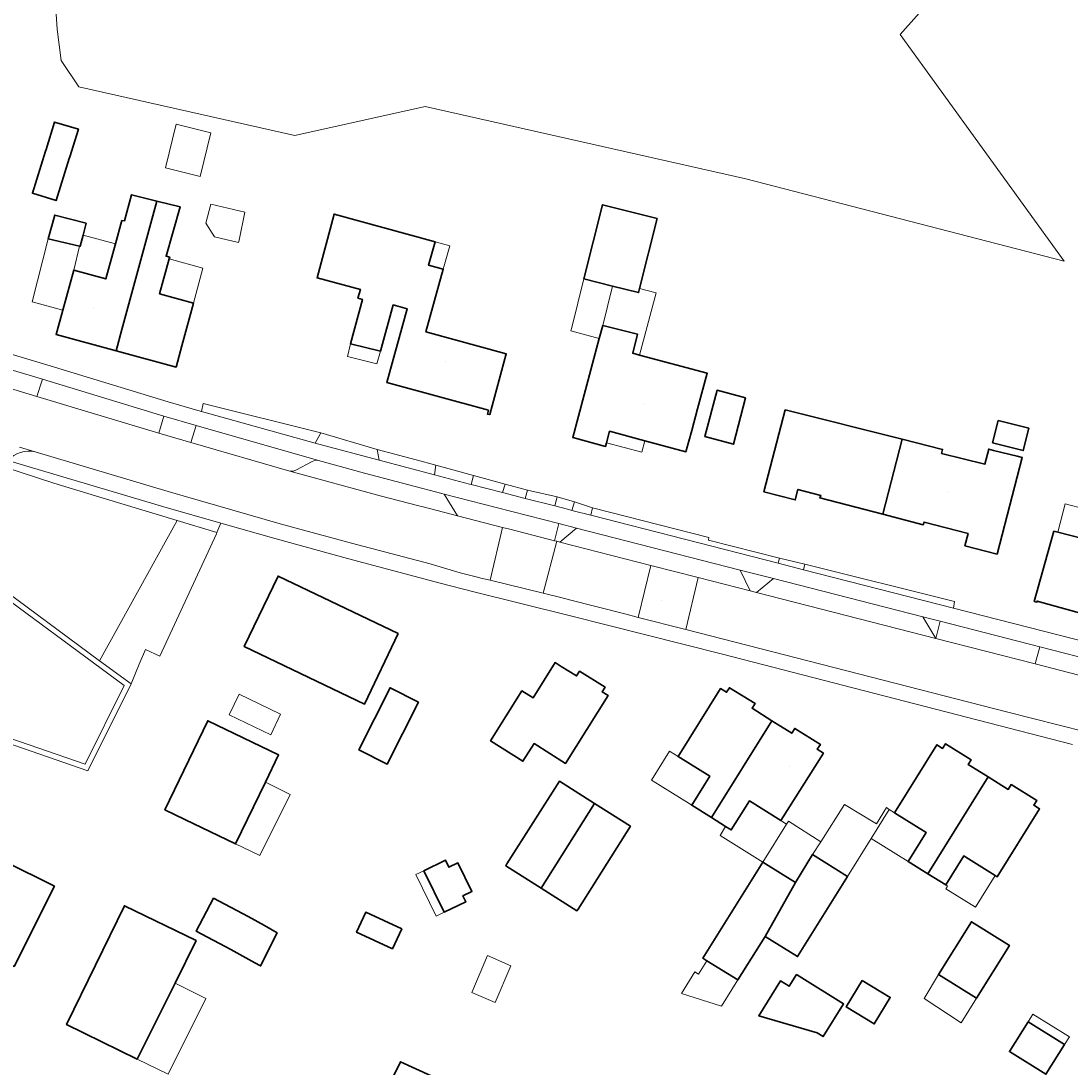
# Model space of a CAD drawing. Header units: metres. Extents: x 200176 to 205485, y 394066 to 399855.
# Tile 136 of 230: x 203782 to 203900, y 396697 to 396815. Entities that reach past the tile are written whole.
import ezdxf
from ezdxf.enums import TextEntityAlignment as Align

# ---------------------------------------------------------------- set-up
doc = ezdxf.new("R2010")
doc.units = ezdxf.units.M
for name, color, linetype, lineweight in [('B-WE-GR-BEPLANTING_CULTUUR_HEESTERS-GV', 90, 'Continuous', 18), ('B-WE-GR-BOS_GEMENGD-GV', 40, 'Continuous', 13), ('B-WE-GR-HAAG-GV', 90, 'Continuous', 13), ('B-WE-IE-TERREINAFSCHEIDING_KUNSTMATIG_HEKWERK-G', 20, 'IE-TERREINAFSCHEIDING-KUNSTMATIG', 18), ('B-WE-OG-BEBOUWING-GV', 7, 'Continuous', 35), ('B-WE-OG-BEBOUWING-T18', 10, 'Continuous', 18), ('B-WE-OG-BEBOUWING_LUIFEL-GV', 7, 'Continuous', 18), ('B-WE-OG-TERREIN_CULTUURSCHEIDING-GV', 7, 'Continuous', 18), ('B-WE-OG-TERREIN_ERF-GV', 7, 'Continuous', 18), ('B-WE-OG-TOPOGRAFIE-T18', 10, 'Continuous', 18), ('B-WE-OG-WEG-GV', 7, 'Continuous', 18), ('B-WE-VH-ONVERHARD-GV', 252, 'Continuous', 18), ('B-WE-VH-VERHARDING_ASFALT-GV', 252, 'Continuous', 18), ('B-WE-VH-VERHARDING_BETONSTRAATSTEEN-GV', 252, 'Continuous', 18), ('B-WE-VH-VERHARDING_FUNDERING_ZAND-GV', 7, 'Continuous', 18), ('B-WE-VH-VERHARDING_HALFVERHARDING_GRIND-GV', 252, 'Continuous', 18), ('B-WE-VH-VERHARDING_STRAATBAKSTEEN-GV', 252, 'Continuous', 18), ('B-WE-VH-VERHARDING_TEGEL-GV', 252, 'Continuous', 18)]:
    doc.layers.add(name, color=color, linetype=linetype, lineweight=lineweight)
doc.styles.add('NLCS-ISO-M20-T18', font='NLCS-ISO.ttf', dxfattribs={"height": 0.036})
doc.linetypes.add('IE-TERREINAFSCHEIDING-KUNSTMATIG', pattern='A,4,[82,NLCS.shx,S=0.75,R=90,X=0,Y=0],4,-2', length=10)

msp = doc.modelspace()

# ---------------------------------------------------------------- linework, layer by layer
at = {"layer": 'B-WE-GR-BEPLANTING_CULTUUR_HEESTERS-GV', "flags": 128}
msp.add_lwpolyline([(203797.814, 396743.416), (203804.186, 396757.157), (203804.249, 396757.316), (203799.775, 396758.674), (203791.036, 396742.895), (203794.583, 396740.278), (203795.499, 396742.512), (203796.219, 396744.14)], close=True, dxfattribs=at)
at = {"layer": 'B-WE-GR-BOS_GEMENGD-GV', "flags": 128}
msp.add_lwpolyline([(203785.924, 396819.016), (203786.289, 396813.948), (203786.711, 396810.419), (203788.695, 396807.448), (203813.02, 396801.973), (203827.689, 396805.244), (203863.748, 396797.111), (203899.58, 396787.846), (203881.122, 396813.347), (203896.471, 396830.614)], dxfattribs=at)
at = {"layer": 'B-WE-GR-HAAG-GV', "flags": 128}
for points in [[(203783.988, 396772.628), (203797.698, 396768.485), (203798.271, 396770.429), (203784.614, 396774.564)], [(203801.913, 396769.364), (203801.318, 396767.441), (203812.453, 396764.229), (203812.809, 396764.207), (203813.144, 396764.328), (203814.974, 396765.323), (203815.324, 396765.445), (203815.695, 396765.426)], [(203804.249, 396757.316), (203804.669, 396758.38), (203798.287, 396760.209), (203780.73, 396765.422), (203780.265, 396764.723), (203780.26, 396764.709), (203785.899, 396762.89), (203791.44, 396761.188), (203799.775, 396758.674)], [(203842.715, 396758.32), (203842.221, 396756.403), (203842.485, 396756.335), (203842.832, 396756.246), (203844.716, 396757.805)], [(203864.26, 396750.754), (203864.948, 396750.578), (203866.867, 396752.137), (203863.12, 396753.095)], [(203883.694, 396747.83), (203885.149, 396745.4), (203885.641, 396747.332)]]:
    msp.add_lwpolyline(points, close=True, dxfattribs=at)
at = {"layer": 'B-WE-IE-TERREINAFSCHEIDING_KUNSTMATIG_HEKWERK-G', "flags": 128}
for points in [[(203802.695, 396771.818), (203802.505, 396770.943)], [(203815.957, 396768.546), (203802.695, 396771.818)], [(203826.673, 396765.493), (203822.286, 396766.653)], [(203844.474, 396760.763), (203842.53, 396761.335)], [(203859.613, 396756.767), (203846.5, 396760.113)]]:
    msp.add_lwpolyline(points, dxfattribs=at)
at = {"layer": 'B-WE-OG-BEBOUWING-GV', "flags": 128}
for points in [[(203787.619, 396799.399), (203787.682, 396799.602), (203788.653, 396802.718), (203785.989, 396803.508), (203785.015, 396800.429), (203784.952, 396800.226), (203783.486, 396795.498), (203786.153, 396794.67)], [(203792.903, 396777.757), (203793.557, 396780.169), (203797.477, 396794.62), (203794.632, 396795.325), (203793.844, 396792.381), (203793.552, 396792.423), (203792.823, 396789.787), (203791.737, 396785.859), (203788.13, 396786.856), (203786.908, 396782.348), (203786.158, 396779.586)], [(203793.557, 396780.169), (203792.903, 396777.757), (203799.648, 396775.927), (203800.302, 396778.34), (203801.602, 396783.13), (203797.799, 396784.182), (203798.892, 396788.104), (203798.944, 396788.291), (203798.532, 396788.399), (203800.128, 396793.963), (203797.477, 396794.62)], [(203853.782, 396792.65), (203847.636, 396794.191), (203845.546, 396785.856), (203848.768, 396785.048), (203851.692, 396784.315), (203851.807, 396784.772)], [(203789.551, 396792.141), (203785.994, 396793.03), (203785.262, 396790.379), (203788.77, 396789.544), (203788.864, 396789.522), (203789.197, 396790.789)], [(203824.096, 396782.93), (203825.654, 396782.504), (203823.383, 396774.199), (203834.79, 396771.081), (203834.685, 396770.654), (203834.947, 396770.589), (203836.812, 396777.409), (203827.767, 396779.909), (203829.724, 396786.94), (203828.059, 396787.403), (203828.792, 396790.039), (203817.433, 396793.157), (203815.516, 396785.973), (203820.395, 396784.671), (203820.108, 396783.692), (203820.625, 396783.54), (203819.275, 396778.537), (203822.642, 396777.716)], [(203857.678, 396768.814), (203858.331, 396771.228), (203859.416, 396775.241), (203851.804, 396777.282), (203851.033, 396777.489), (203851.569, 396779.651), (203847.658, 396780.62), (203847.263, 396779.142), (203845.577, 396772.828), (203844.287, 396767.998), (203847.979, 396767.012), (203848.087, 396767.418), (203848.433, 396768.714), (203852.4, 396767.646), (203857.026, 396766.401)], [(203863.744, 396772.486), (203860.553, 396773.332), (203859.167, 396768.105), (203862.36, 396767.26)], [(203881.369, 396767.806), (203868.207, 396771.11), (203865.805, 396761.909), (203869.325, 396760.99), (203869.633, 396762.171), (203872.197, 396761.502), (203872.104, 396761.213), (203879.174, 396759.373)], [(203891.533, 396767.402), (203894.981, 396766.53), (203895.617, 396769.049), (203892.169, 396769.92)], [(203894.292, 396765.899), (203891.644, 396766.567), (203891.102, 396766.704), (203890.673, 396764.998), (203885.783, 396766.225), (203885.895, 396766.67), (203881.369, 396767.806), (203879.174, 396759.373), (203883.736, 396758.185), (203883.815, 396758.485), (203888.767, 396757.199), (203888.41, 396755.835), (203892.027, 396754.89), (203894.865, 396765.754)], [(203898.408, 396757.485), (203896.209, 396749.566), (203896.508, 396749.483), (203896.542, 396749.609), (203903.692, 396747.623), (203905.877, 396755.547), (203905.74, 396755.582), (203898.882, 396757.357)], [(203824.659, 396745.953), (203811.123, 396752.425), (203807.327, 396744.486), (203820.863, 396738.014)], [(203845.045, 396741.727), (203844.711, 396741.19), (203842.987, 396742.262), (203842.309, 396742.687), (203839.823, 396738.721), (203838.569, 396739.507), (203835.037, 396733.873), (203838.68, 396731.589), (203839.929, 396733.58), (203843.487, 396731.35), (203848.266, 396738.974), (203847.588, 396739.397), (203847.923, 396739.935)], [(203826.918, 396738.24), (203823.725, 396739.846), (203820.217, 396732.869), (203823.41, 396731.263)], [(203866.7, 396736.14), (203864.466, 396737.54), (203864.797, 396738.068), (203861.919, 396739.86), (203861.593, 396739.34), (203860.912, 396739.767), (203856.145, 396732.118), (203859.709, 396729.897), (203857.673, 396726.629), (203859.901, 396725.24)], [(203809.716, 396729.237), (203811.195, 396732.291), (203803.22, 396736.142), (203798.387, 396726.135), (203800.638, 396725.048), (203806.351, 396722.289)], [(203861.489, 396724.25), (203862.128, 396723.852), (203864.165, 396727.12), (203867.72, 396724.904), (203872.488, 396732.512), (203871.808, 396732.938), (203872.151, 396733.486), (203869.273, 396735.278), (203868.935, 396734.739), (203866.7, 396736.14), (203859.901, 396725.24)], [(203891.035, 396729.829), (203888.785, 396731.233), (203889.111, 396731.756), (203886.233, 396733.548), (203885.909, 396733.029), (203885.257, 396733.435), (203880.669, 396726.067), (203880.5, 396725.795), (203884.051, 396723.584), (203882.013, 396720.315), (203884.241, 396718.926)], [(203846.723, 396726.841), (203842.785, 396729.34), (203836.881, 396720.034), (203836.755, 396719.836), (203840.742, 396717.307)], [(203891.035, 396729.829), (203884.241, 396718.926), (203886.261, 396717.666), (203888.297, 396720.931), (203888.503, 396720.802), (203891.815, 396718.738), (203892.059, 396718.586), (203896.818, 396726.219), (203896.161, 396726.629), (203896.494, 396727.164), (203893.617, 396728.956), (203893.285, 396728.424)], [(203840.742, 396717.307), (203844.753, 396714.763), (203844.878, 396714.96), (203850.782, 396724.266), (203846.723, 396726.841)], [(203768.943, 396714.892), (203775.675, 396711.458), (203781.422, 396708.506), (203785.954, 396717.515), (203780.313, 396720.353), (203779.913, 396719.569), (203776.623, 396721.279), (203772.665, 396723.335), (203768.42, 396715.163)], [(203871.281, 396721.075), (203869.336, 396717.951), (203865.92, 396711.879), (203869.579, 396709.6), (203875.203, 396718.632)], [(203829.833, 396714.593), (203832.257, 396715.778), (203831.93, 396716.445), (203832.939, 396716.938), (203831.365, 396720.154), (203830.357, 396719.661), (203829.966, 396720.46), (203827.544, 396719.274)], [(203869.336, 396717.951), (203865.669, 396720.234), (203858.94, 396709.428), (203859.39, 396709.148), (203862.87, 396706.981), (203865.92, 396711.879)], [(203807.778, 396714.103), (203803.869, 396716.177), (203801.907, 396712.48), (203805.816, 396710.406), (203808.506, 396708.922), (203809.154, 396708.564), (203811.019, 396712.29), (203809.59, 396713.089)], [(203801.896, 396711.403), (203793.83, 396715.327), (203787.323, 396701.948), (203795.286, 396698.074), (203799.532, 396706.635)], [(203825.037, 396712.742), (203820.999, 396714.598), (203819.966, 396712.35), (203824.004, 396710.495)], [(203889.723, 396704.932), (203893.417, 396710.867), (203889.154, 396713.52), (203885.46, 396707.586)], [(203869.465, 396707.599), (203868.638, 396706.276), (203867.675, 396706.878), (203865.222, 396702.956), (203871.797, 396701.025), (203872.455, 396700.614), (203874.754, 396704.29)], [(203876.864, 396706.925), (203875.063, 396703.95), (203878.219, 396702.039), (203880.02, 396705.015)], [(203895.523, 396702.283), (203893.431, 396698.926), (203897.536, 396696.368), (203899.628, 396699.725)], [(203832.235, 396694.438), (203824.909, 396697.777), (203823.838, 396695.634), (203828.604, 396693.491), (203826.22, 396688.72), (203828.747, 396687.458)]]:
    msp.add_lwpolyline(points, close=True, dxfattribs=at)
at = {"layer": 'B-WE-OG-BEBOUWING_LUIFEL-GV', "flags": 128}
for points in [[(203803.558, 396802.291), (203799.653, 396803.25), (203798.452, 396798.353), (203802.356, 396797.394)], [(203806.743, 396790.226), (203807.387, 396793.372), (203803.544, 396794.251), (203803.016, 396792.138), (203803.979, 396790.583), (203806.683, 396789.964)], [(203788.13, 396786.856), (203791.737, 396785.859), (203792.823, 396789.787), (203789.197, 396790.789), (203788.864, 396789.522), (203788.77, 396789.544)], [(203788.77, 396789.544), (203785.262, 396790.379), (203783.452, 396783.285), (203786.908, 396782.348), (203788.13, 396786.856)], [(203830.459, 396789.581), (203828.792, 396790.039), (203828.059, 396787.403), (203829.724, 396786.94)], [(203797.799, 396784.182), (203801.602, 396783.13), (203802.675, 396787.077), (203798.892, 396788.104)], [(203848.768, 396785.048), (203845.546, 396785.856), (203844.175, 396780.386), (203844.07, 396779.995), (203847.263, 396779.142), (203847.658, 396780.62)], [(203847.658, 396780.62), (203851.569, 396779.651), (203851.033, 396777.489), (203851.804, 396777.282), (203853.686, 396784.3), (203851.807, 396784.772), (203851.692, 396784.315), (203848.768, 396785.048)], [(203822.642, 396777.716), (203819.275, 396778.537), (203818.931, 396777.127), (203822.252, 396776.317)], [(203852.051, 396766.348), (203852.4, 396767.646), (203848.433, 396768.714), (203848.087, 396767.418)], [(203898.882, 396757.357), (203905.74, 396755.582), (203906.562, 396758.76), (203899.703, 396760.533)], [(203806.746, 396739.117), (203805.638, 396736.799), (203810.297, 396734.572), (203811.405, 396736.889)], [(203857.673, 396726.629), (203859.709, 396729.897), (203856.145, 396732.118), (203855.179, 396732.72), (203853.143, 396729.453), (203854.109, 396728.851)], [(203809.716, 396729.237), (203806.351, 396722.289), (203809.069, 396720.977), (203812.488, 396727.86)], [(203867.72, 396724.904), (203864.165, 396727.12), (203862.128, 396723.852), (203861.489, 396724.25), (203860.863, 396723.247), (203865.669, 396720.234), (203868.355, 396724.52)], [(203875.203, 396718.632), (203877.862, 396722.903), (203879.897, 396726.17), (203879.584, 396726.365), (203878.472, 396724.535), (203874.852, 396726.735), (203872.188, 396722.527), (203871.281, 396721.075)], [(203882.013, 396720.315), (203884.051, 396723.584), (203880.5, 396725.795), (203879.897, 396726.17), (203877.862, 396722.903)], [(203869.336, 396717.951), (203871.281, 396721.075), (203872.188, 396722.527), (203868.552, 396724.83), (203868.355, 396724.52), (203865.669, 396720.234)], [(203891.815, 396718.738), (203888.503, 396720.802), (203888.297, 396720.931), (203886.261, 396717.666), (203886.468, 396717.537), (203886.276, 396717.229), (203889.588, 396715.165)], [(203829.833, 396714.593), (203827.544, 396719.274), (203826.64, 396718.832), (203828.93, 396714.151)], [(203837.331, 396708.584), (203834.704, 396709.715), (203832.925, 396705.58), (203835.552, 396704.45)], [(203856.513, 396705.454), (203861.027, 396704.021), (203862.87, 396706.981), (203859.39, 396709.148), (203858.443, 396707.628), (203858.028, 396707.886)], [(203885.46, 396707.586), (203883.837, 396704.904), (203888.001, 396702.147), (203889.723, 396704.932)], [(203799.532, 396706.635), (203795.286, 396698.074), (203798.763, 396696.383), (203803.014, 396704.897)], [(203895.523, 396702.283), (203899.628, 396699.725), (203900.165, 396700.588), (203896.06, 396703.145)]]:
    msp.add_lwpolyline(points, close=True, dxfattribs=at)
at = {"layer": 'B-WE-OG-TERREIN_CULTUURSCHEIDING-GV', "flags": 128}
msp.add_lwpolyline([(203799.775, 396758.674), (203791.44, 396761.188), (203785.899, 396762.89), (203780.26, 396764.709), (203780.004, 396763.924), (203778.195, 396752.369), (203791.036, 396742.895)], close=True, dxfattribs=at)
at = {"layer": 'B-WE-OG-TERREIN_ERF-GV', "flags": 128}
for points in [[(203914.375, 396827.355), (203930.254, 396837.608), (203930.195, 396837.7), (203930.371, 396837.814), (203927.494, 396838.663), (203924.881, 396842.595), (203913.969, 396835.476), (203911.076, 396839.916), (203908.511, 396843.853), (203904.303, 396841.154), (203896.471, 396830.614), (203881.122, 396813.347), (203899.58, 396787.846), (203863.748, 396797.111), (203827.689, 396805.244), (203813.02, 396801.973), (203788.695, 396807.448), (203786.711, 396810.419), (203786.289, 396813.948), (203785.924, 396819.016), (203784.185, 396823.58), (203781.028, 396828.137)], [(203900.54, 396733.457), (203881.608, 396738.332), (203861.156, 396743.623), (203843.886, 396747.975), (203833.166, 396750.664), (203829.386, 396751.633), (203818.935, 396754.406), (203810.899, 396756.595), (203804.669, 396758.38), (203804.249, 396757.316), (203804.186, 396757.157), (203797.814, 396743.416), (203796.219, 396744.14), (203795.499, 396742.512), (203794.583, 396740.278), (203789.732, 396730.514), (203770.67, 396737.093), (203775.351, 396766.573), (203775.337, 396767.023), (203766.389, 396769.771), (203744.541, 396776.05), (203724.637, 396781.77), (203713.313, 396784.996)], [(203763.892, 396782.513), (203785.101, 396776.172), (203798.758, 396772.037), (203802.364, 396770.982), (203802.505, 396770.943), (203802.695, 396771.818), (203815.957, 396768.546), (203822.286, 396766.653), (203826.673, 396765.493), (203828.865, 396764.894), (203833.131, 396763.729), (203836.69, 396762.756), (203839.185, 396762.075), (203842.53, 396761.335), (203844.474, 396760.763), (203846.5, 396760.113), (203859.613, 396756.767), (203859.57, 396756.454), (203867.556, 396754.452), (203870.403, 396753.757), (203887.255, 396749.543), (203887.117, 396748.816), (203915.74, 396741.487)]]:
    msp.add_lwpolyline(points, dxfattribs=at)
for points in [[(203784.952, 396800.226), (203785.015, 396800.429), (203785.989, 396803.508), (203788.653, 396802.718), (203787.682, 396799.602), (203787.619, 396799.399), (203786.153, 396794.67), (203783.486, 396795.498)], [(203801.602, 396783.13), (203800.302, 396778.34), (203799.648, 396775.927), (203792.903, 396777.757), (203786.158, 396779.586), (203786.908, 396782.348), (203788.13, 396786.856), (203791.737, 396785.859), (203792.823, 396789.787), (203793.552, 396792.423), (203793.844, 396792.381), (203794.632, 396795.325), (203797.477, 396794.62), (203800.128, 396793.963), (203798.532, 396788.399), (203798.944, 396788.291), (203798.892, 396788.104), (203797.799, 396784.182)], [(203845.546, 396785.856), (203847.636, 396794.191), (203853.782, 396792.65), (203851.807, 396784.772), (203851.692, 396784.315), (203848.768, 396785.048)], [(203785.994, 396793.03), (203789.551, 396792.141), (203789.197, 396790.789), (203788.864, 396789.522), (203788.77, 396789.544), (203785.262, 396790.379)], [(203836.812, 396777.409), (203834.947, 396770.589), (203834.685, 396770.654), (203834.79, 396771.081), (203823.383, 396774.199), (203825.654, 396782.504), (203824.096, 396782.93), (203822.642, 396777.716), (203819.275, 396778.537), (203820.625, 396783.54), (203820.108, 396783.692), (203820.395, 396784.671), (203815.516, 396785.973), (203817.433, 396793.157), (203828.792, 396790.039), (203828.059, 396787.403), (203829.724, 396786.94), (203827.767, 396779.909)], [(203858.331, 396771.228), (203857.678, 396768.814), (203857.026, 396766.401), (203852.4, 396767.646), (203848.433, 396768.714), (203848.087, 396767.418), (203847.979, 396767.012), (203844.287, 396767.998), (203845.577, 396772.828), (203847.263, 396779.142), (203847.658, 396780.62), (203851.569, 396779.651), (203851.033, 396777.489), (203851.804, 396777.282), (203859.416, 396775.241)], [(203863.744, 396772.486), (203862.36, 396767.26), (203859.167, 396768.105), (203860.553, 396773.332)], [(203868.207, 396771.11), (203881.369, 396767.806), (203885.895, 396766.67), (203885.783, 396766.225), (203890.673, 396764.998), (203891.102, 396766.704), (203891.644, 396766.567), (203894.292, 396765.899), (203894.865, 396765.754), (203892.027, 396754.89), (203888.41, 396755.835), (203888.767, 396757.199), (203883.815, 396758.485), (203883.736, 396758.185), (203879.174, 396759.373), (203872.104, 396761.213), (203872.197, 396761.502), (203869.633, 396762.171), (203869.325, 396760.99), (203865.805, 396761.909)], [(203891.533, 396767.402), (203892.169, 396769.92), (203895.617, 396769.049), (203894.981, 396766.53)], [(203903.692, 396747.623), (203896.542, 396749.609), (203896.508, 396749.483), (203896.209, 396749.566), (203898.408, 396757.485), (203898.882, 396757.357), (203905.74, 396755.582), (203905.877, 396755.547), (203913.352, 396753.46), (203911.823, 396747.958), (203911.124, 396745.444), (203910.825, 396745.527), (203910.854, 396745.633)], [(203824.659, 396745.953), (203820.863, 396738.014), (203807.327, 396744.486), (203811.123, 396752.425)], [(203842.987, 396742.262), (203844.711, 396741.19), (203845.045, 396741.727), (203847.923, 396739.935), (203847.588, 396739.397), (203848.266, 396738.974), (203843.487, 396731.35), (203839.929, 396733.58), (203838.68, 396731.589), (203835.037, 396733.873), (203838.569, 396739.507), (203839.823, 396738.721), (203842.309, 396742.687)], [(203823.41, 396731.263), (203820.217, 396732.869), (203823.725, 396739.846), (203826.918, 396738.24)], [(203862.128, 396723.852), (203861.489, 396724.25), (203859.901, 396725.24), (203857.673, 396726.629), (203859.709, 396729.897), (203856.145, 396732.118), (203860.912, 396739.767), (203861.593, 396739.34), (203861.919, 396739.86), (203864.797, 396738.068), (203864.466, 396737.54), (203866.7, 396736.14), (203868.935, 396734.739), (203869.273, 396735.278), (203872.151, 396733.486), (203871.808, 396732.938), (203872.488, 396732.512), (203867.72, 396724.904), (203864.165, 396727.12)], [(203800.638, 396725.048), (203798.387, 396726.135), (203803.22, 396736.142), (203811.195, 396732.291), (203809.716, 396729.237), (203806.351, 396722.289)], [(203885.257, 396733.435), (203885.909, 396733.029), (203886.233, 396733.548), (203889.111, 396731.756), (203888.785, 396731.233), (203891.035, 396729.829), (203893.285, 396728.424), (203893.617, 396728.956), (203896.494, 396727.164), (203896.161, 396726.629), (203896.818, 396726.219), (203892.059, 396718.586), (203891.815, 396718.738), (203888.503, 396720.802), (203888.297, 396720.931), (203886.261, 396717.666), (203884.241, 396718.926), (203882.013, 396720.315), (203884.051, 396723.584), (203880.5, 396725.795), (203880.669, 396726.067)], [(203842.785, 396729.34), (203846.723, 396726.841), (203850.782, 396724.266), (203844.878, 396714.96), (203844.753, 396714.763), (203840.742, 396717.307), (203836.755, 396719.836), (203836.881, 396720.034)], [(203775.675, 396711.458), (203768.943, 396714.892), (203768.42, 396715.163), (203772.665, 396723.335), (203776.623, 396721.279), (203779.913, 396719.569), (203780.313, 396720.353), (203785.954, 396717.515), (203781.422, 396708.506)], [(203865.669, 396720.234), (203869.336, 396717.951), (203871.281, 396721.075), (203875.203, 396718.632), (203869.579, 396709.6), (203865.92, 396711.879), (203862.87, 396706.981), (203859.39, 396709.148), (203858.94, 396709.428)], [(203831.365, 396720.154), (203832.939, 396716.938), (203831.93, 396716.445), (203832.257, 396715.778), (203829.833, 396714.593), (203827.544, 396719.274), (203829.966, 396720.46), (203830.357, 396719.661)], [(203805.816, 396710.406), (203801.907, 396712.48), (203803.869, 396716.177), (203807.778, 396714.103), (203809.59, 396713.089), (203811.019, 396712.29), (203809.154, 396708.564), (203808.506, 396708.922)], [(203795.286, 396698.074), (203787.323, 396701.948), (203793.83, 396715.327), (203801.896, 396711.403), (203799.532, 396706.635)], [(203825.037, 396712.742), (203824.004, 396710.495), (203819.966, 396712.35), (203820.999, 396714.598)], [(203889.723, 396704.932), (203885.46, 396707.586), (203889.154, 396713.52), (203893.417, 396710.867)], [(203869.465, 396707.599), (203874.754, 396704.29), (203872.455, 396700.614), (203871.797, 396701.025), (203865.222, 396702.956), (203867.675, 396706.878), (203868.638, 396706.276)], [(203876.864, 396706.925), (203880.02, 396705.015), (203878.219, 396702.039), (203875.063, 396703.95)], [(203893.431, 396698.926), (203895.523, 396702.283), (203899.628, 396699.725), (203897.536, 396696.368)], [(203832.235, 396694.438), (203828.747, 396687.458), (203826.22, 396688.72), (203828.604, 396693.491), (203823.838, 396695.634), (203824.909, 396697.777)]]:
    msp.add_lwpolyline(points, close=True, dxfattribs=at)
at = {"layer": 'B-WE-OG-WEG-GV', "flags": 128}
for points in [[(203828.865, 396764.894), (203828.717, 396763.821), (203832.667, 396762.776), (203832.87, 396762.724), (203833.131, 396763.729)], [(203836.69, 396762.756), (203836.392, 396761.816), (203838.938, 396761.16), (203839.185, 396762.075)], [(203842.53, 396761.335), (203842.256, 396760.305), (203843.698, 396759.934), (203844.189, 396759.808), (203844.474, 396760.763)]]:
    msp.add_lwpolyline(points, close=True, dxfattribs=at)
at = {"layer": 'B-WE-VH-ONVERHARD-GV', "flags": 128}
for points in [[(203784.614, 396774.564), (203783.988, 396772.628), (203797.698, 396768.485), (203798.271, 396770.429)], [(203801.318, 396767.441), (203812.453, 396764.229), (203812.809, 396764.207), (203813.144, 396764.328), (203814.974, 396765.323), (203815.324, 396765.445), (203815.695, 396765.426), (203801.913, 396769.364)], [(203804.249, 396757.316), (203804.669, 396758.38), (203798.287, 396760.209), (203780.73, 396765.422), (203780.265, 396764.723), (203780.26, 396764.709), (203785.899, 396762.89), (203791.44, 396761.188), (203799.775, 396758.674)], [(203844.716, 396757.805), (203842.715, 396758.32), (203842.221, 396756.403), (203842.485, 396756.335), (203842.832, 396756.246)], [(203866.867, 396752.137), (203863.12, 396753.095), (203864.26, 396750.754), (203864.948, 396750.578)], [(203885.149, 396745.4), (203885.641, 396747.332), (203883.694, 396747.83)]]:
    msp.add_lwpolyline(points, close=True, dxfattribs=at)
at = {"layer": 'B-WE-VH-VERHARDING_ASFALT-GV', "flags": 128}
msp.add_lwpolyline([(203782.041, 396766.94), (203783.812, 396766.407), (203798.777, 396761.92), (203811.378, 396758.309), (203819.397, 396756.125), (203828.224, 396753.783), (203831.602, 396752.776), (203833.728, 396752.256), (203833.951, 396752.202), (203834.991, 396751.948), (203836.374, 396757.903), (203831.32, 396759.208), (203827.468, 396760.202), (203826.821, 396760.37), (203822.604, 396761.464), (203812.453, 396764.229), (203801.318, 396767.441), (203797.698, 396768.485), (203783.988, 396772.628), (203777.058, 396774.709)], dxfattribs=at)
for points in [[(203840.97, 396750.485), (203842.485, 396756.335), (203842.221, 396756.403), (203837.194, 396757.691), (203836.374, 396757.903), (203834.991, 396751.948)], [(203850.306, 396748.117), (203851.654, 396747.772), (203853.057, 396753.625), (203842.832, 396756.246), (203842.485, 396756.335), (203840.97, 396750.485), (203842.955, 396750), (203843.919, 396749.753)], [(203853.057, 396753.625), (203851.654, 396747.772), (203857.019, 396746.398), (203858.389, 396752.259)], [(203896.333, 396742.529), (203885.149, 396745.4), (203864.948, 396750.578), (203864.26, 396750.754), (203858.389, 396752.259), (203857.019, 396746.398), (203893.097, 396737.158), (203901.967, 396734.886), (203905.659, 396733.94), (203907.022, 396739.785)]]:
    msp.add_lwpolyline(points, close=True, dxfattribs=at)
at = {"layer": 'B-WE-VH-VERHARDING_BETONSTRAATSTEEN-GV', "flags": 128}
for points in [[(203831.32, 396759.208), (203829.827, 396761.652), (203829.558, 396761.722), (203825.828, 396762.704), (203820.842, 396764.016), (203815.695, 396765.426), (203815.324, 396765.445), (203814.974, 396765.323), (203813.144, 396764.328), (203812.809, 396764.207), (203812.453, 396764.229), (203822.604, 396761.464), (203826.821, 396760.37), (203827.468, 396760.202)], [(203832.87, 396762.724), (203836.392, 396761.816), (203836.69, 396762.756), (203833.131, 396763.729)], [(203839.185, 396762.075), (203838.938, 396761.16), (203842.256, 396760.305), (203842.53, 396761.335)], [(203844.474, 396760.763), (203844.189, 396759.808), (203846.306, 396759.266), (203846.5, 396760.113)], [(203853.057, 396753.625), (203858.389, 396752.259), (203864.26, 396750.754), (203863.12, 396753.095), (203844.716, 396757.805), (203842.832, 396756.246)], [(203870.249, 396753.135), (203870.403, 396753.757), (203867.556, 396754.452), (203867.415, 396753.861)], [(203866.867, 396752.137), (203864.948, 396750.578), (203885.149, 396745.4), (203883.694, 396747.83)], [(203914.116, 396740.033), (203907.522, 396741.722), (203905.836, 396740.474), (203904.785, 396740.728), (203903.853, 396742.661), (203896.863, 396744.451), (203896.333, 396742.529), (203907.022, 396739.785), (203912.688, 396738.331), (203913.664, 396738.08)]]:
    msp.add_lwpolyline(points, close=True, dxfattribs=at)
at = {"layer": 'B-WE-VH-VERHARDING_FUNDERING_ZAND-GV', "flags": 128}
for points in [[(203802.505, 396770.943), (203815.294, 396767.379), (203815.957, 396768.546), (203802.695, 396771.818)], [(203828.717, 396763.821), (203828.865, 396764.894), (203826.673, 396765.493), (203822.286, 396766.653), (203822.504, 396765.465)], [(203867.556, 396754.452), (203859.57, 396756.454), (203859.613, 396756.767), (203846.5, 396760.113), (203846.306, 396759.266), (203867.415, 396753.861)], [(203887.117, 396748.816), (203887.255, 396749.543), (203870.403, 396753.757), (203870.249, 396753.135)]]:
    msp.add_lwpolyline(points, close=True, dxfattribs=at)
at = {"layer": 'B-WE-VH-VERHARDING_HALFVERHARDING_GRIND-GV', "flags": 128}
msp.add_lwpolyline([(203815.957, 396768.546), (203815.294, 396767.379), (203815.726, 396767.259), (203822.504, 396765.465), (203822.286, 396766.653)], close=True, dxfattribs=at)
at = {"layer": 'B-WE-VH-VERHARDING_STRAATBAKSTEEN-GV', "flags": 128}
for points in [[(203775.337, 396767.023), (203775.351, 396766.573), (203770.67, 396737.093), (203789.732, 396730.514), (203794.583, 396740.278), (203791.036, 396742.895), (203778.195, 396752.369), (203780.004, 396763.924)], [(203775.933, 396767.088), (203775.952, 396766.535), (203771.342, 396737.496), (203789.429, 396731.253), (203793.822, 396740.094), (203777.546, 396752.102), (203779.411, 396764.017), (203779.69, 396764.895), (203779.725, 396764.994), (203780.28, 396765.818)], [(203780.28, 396765.818), (203779.725, 396764.994), (203779.69, 396764.895), (203779.411, 396764.017), (203777.546, 396752.102), (203793.822, 396740.094), (203789.429, 396731.253), (203771.342, 396737.496), (203775.952, 396766.535), (203775.933, 396767.088)], [(203783.812, 396766.407), (203782.041, 396766.94)]]:
    msp.add_lwpolyline(points, dxfattribs=at)
at = {"layer": 'B-WE-VH-VERHARDING_STRAATBAKSTEEN-GV'}
msp.add_lwpolyline([(203780.73, 396765.422, -0.2767103), (203783.812, 396766.407)], format="xyb", dxfattribs=at)
at = {"layer": 'B-WE-VH-VERHARDING_TEGEL-GV', "flags": 128}
for points in [[(203740.85, 396785.475), (203743.455, 396786.722), (203756.938, 396782.813), (203763.411, 396780.903), (203777.665, 396776.646), (203784.614, 396774.564), (203798.271, 396770.429), (203801.913, 396769.364), (203815.695, 396765.426), (203820.842, 396764.016), (203825.828, 396762.704), (203829.558, 396761.722), (203829.827, 396761.652), (203835.667, 396760.134), (203842.715, 396758.32)], [(203915.74, 396741.487), (203887.117, 396748.816), (203870.249, 396753.135), (203867.415, 396753.861), (203846.306, 396759.266), (203844.189, 396759.808), (203843.698, 396759.934), (203842.256, 396760.305), (203838.938, 396761.16), (203836.392, 396761.816), (203832.87, 396762.724), (203832.667, 396762.776), (203828.717, 396763.821), (203822.504, 396765.465), (203815.726, 396767.259), (203815.294, 396767.379), (203802.505, 396770.943), (203802.364, 396770.982), (203798.758, 396772.037), (203785.101, 396776.172), (203763.892, 396782.513)], [(203908.19, 396733.292), (203905.659, 396733.94), (203901.967, 396734.886), (203893.097, 396737.158), (203857.019, 396746.398), (203851.654, 396747.772), (203850.306, 396748.117), (203843.919, 396749.753), (203842.955, 396750), (203840.97, 396750.485), (203834.991, 396751.948), (203833.951, 396752.202), (203833.728, 396752.256), (203831.602, 396752.776), (203828.224, 396753.783), (203819.397, 396756.125), (203811.378, 396758.309), (203798.777, 396761.92), (203783.812, 396766.407)], [(203780.73, 396765.422), (203798.287, 396760.209), (203804.669, 396758.38), (203810.899, 396756.595), (203818.935, 396754.406), (203829.386, 396751.633), (203833.166, 396750.664), (203843.886, 396747.975), (203861.156, 396743.623), (203881.608, 396738.332), (203900.54, 396733.457)], [(203842.715, 396758.32), (203844.716, 396757.805), (203863.12, 396753.095), (203866.867, 396752.137), (203883.694, 396747.83), (203885.641, 396747.332), (203896.863, 396744.451), (203903.853, 396742.661)]]:
    msp.add_lwpolyline(points, dxfattribs=at)
for points in [[(203777.665, 396776.646), (203777.058, 396774.709), (203783.988, 396772.628), (203784.614, 396774.564)], [(203797.698, 396768.485), (203801.318, 396767.441), (203801.913, 396769.364), (203798.271, 396770.429)], [(203836.374, 396757.903), (203837.194, 396757.691), (203842.221, 396756.403), (203842.715, 396758.32), (203835.667, 396760.134), (203829.827, 396761.652), (203831.32, 396759.208)], [(203885.641, 396747.332), (203885.149, 396745.4), (203896.333, 396742.529), (203896.863, 396744.451)]]:
    msp.add_lwpolyline(points, close=True, dxfattribs=at)
at = {"layer": 'B-WE-VH-VERHARDING_TEGEL-GV'}
msp.add_lwpolyline([(203783.812, 396766.407, 0.2767103), (203780.73, 396765.422)], format="xyb", dxfattribs=at)

# ---------------------------------------------------------------- texts
at = {"layer": 'B-WE-OG-BEBOUWING-T18', "style": 'NLCS-ISO-M20-T18'}
for s, rotation, p in [('14', 344.8, (203790.335, 396782.598)), ('12', 344.8, (203796.887, 396780.821)), ('10', 344.7, (203829.939, 396776.554)), ('8a', 344.9, (203852.188, 396771.846)), ('8', 345.4, (203873.54, 396764.972)), ('6', 345.5, (203886.56, 396761.905)), ('3', 334.5, (203816.324, 396745.504)), ('1h', 328.1, (203843.627, 396737.898)), ('1g', 328.1, (203861.173, 396735.613)), ('1f', 328.1, (203868.653, 396730.952)), ('5', 334.2, (203804.482, 396729.557)), ('1e', 328.1, (203886.427, 396728.715)), ('1d', 328.1, (203892.852, 396724.72)), ('7', 334.1, (203794.251, 396707.047))]:
    msp.add_text(s, height=0.036, rotation=rotation, dxfattribs=at).set_placement(p, align=Align.MIDDLE)
at = {"layer": 'B-WE-OG-TOPOGRAFIE-T18', "style": 'NLCS-ISO-M20-T18'}
msp.add_text('Sterrenbos', height=0.036, rotation=345.6, dxfattribs=at).set_placement((203854.385, 396749.686), align=Align.MIDDLE)

doc.saveas('drawing.dxf')
